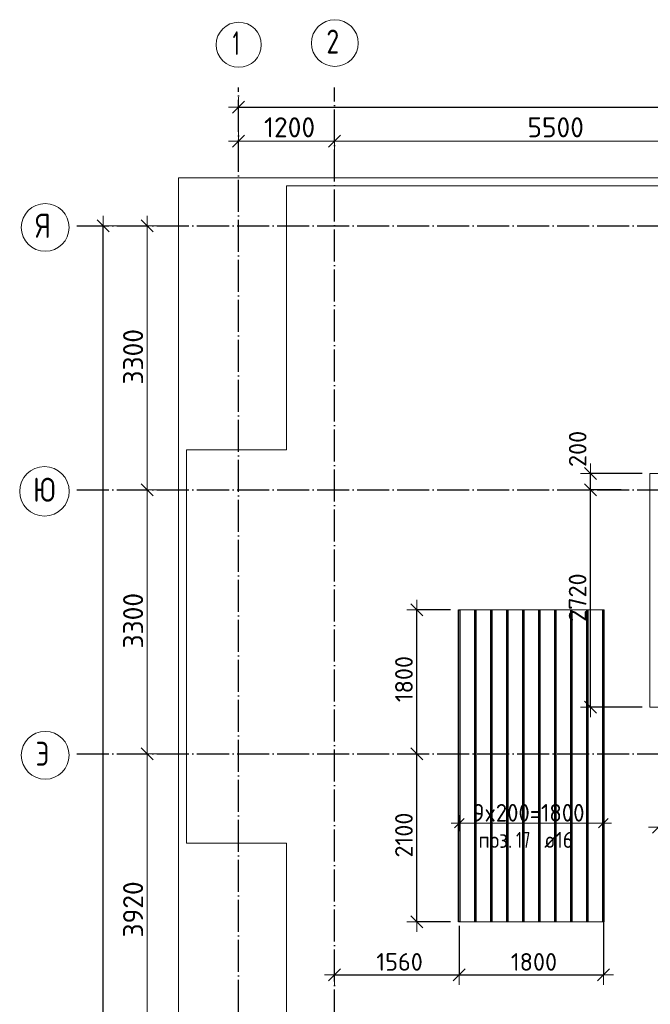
# Model space of a CAD drawing. Header units: millimetres. Extents: x -3725 to 93325, y -74170 to 82591.
# Tile 3 of 133: x 27265 to 35145, y -61953 to -49642. Entities that reach past the tile are written whole.
import ezdxf

# ---------------------------------------------------------------- set-up
doc = ezdxf.new("R2010")
doc.units = ezdxf.units.MM
doc.header["$PDMODE"] = 65
for name, pattern in [('______11', [500, 400, -50, 0, -50]), ('______3', [500, 400, -100]), ('______5', [1100, 800, -100, 100, -100])]:
    doc.linetypes.add(name, pattern=pattern)
for name, color, linetype, lineweight in [('Standard', 7, 'Continuous', 25), ('Балка_ общее', 7, '______3', 13), ('Размерная линия_ общее', 7, 'Continuous', 13), ('Фундамент (1)', 7, 'Continuous', 35)]:
    doc.layers.add(name, color=color, linetype=linetype, lineweight=lineweight)
doc.layers.add('Арм.стержн.Доп. Арм. верхн.зоны У', color=7, linetype='Continuous', lineweight=35, true_color=0x739641)
doc.layers.add('Осевая линия_ общее', color=7, linetype='______5', lineweight=13, true_color=0xa0a0a0)
doc.styles.add('ISOCPEUR', font='ISOCPEUR')
doc.dimstyles.new('DIMSTYLE_18', dxfattribs={"dimtxt": 220, "dimasz": 250, "dimexe": 0, "dimexo": 0, "dimgap": 110, "dimtad": 2, "dimdec": 0, "dimrnd": 1, "dimzin": 12, "dimdsep": 46, "dimtxsty": 'ISOCPEUR', "dimblk1": 'ALL_ML_STRICH', "dimblk2": 'ALL_ML_STRICH', "dimsah": 1, "dimcen": 0, "dimclrd": 7, "dimclre": 256, "dimclrt": 7, "dimadec": 0, "dimazin": 0, "dimtfac": 1, "dimtdec": 0, "dimtix": 1, "dimtmove": 2, "dimatfit": 3, "dimfxl": 0, "dimtzin": 0, "dimlwd": 0, "dimlwe": -3, "dimarcsym": 0})
doc.dimstyles.new('DIMSTYLE_3', dxfattribs={"dimtxt": 220, "dimasz": 250, "dimexe": 0, "dimexo": 0, "dimgap": 110, "dimtad": 2, "dimdec": 0, "dimrnd": 5, "dimzin": 12, "dimdsep": 46, "dimtxsty": 'ISOCPEUR', "dimblk1": 'ALL_ML_STRICH', "dimblk2": 'ALL_ML_STRICH', "dimsah": 1, "dimcen": 0, "dimclrd": 7, "dimclre": 256, "dimclrt": 7, "dimadec": 0, "dimazin": 0, "dimtfac": 1, "dimtdec": 0, "dimtix": 1, "dimtmove": 2, "dimatfit": 3, "dimfxl": 0, "dimtzin": 0, "dimlwd": 0, "dimlwe": -3, "dimarcsym": 0})
doc.dimstyles.new('DIMSTYLE_5', dxfattribs={"dimtxt": 220, "dimasz": 250, "dimexe": 0, "dimexo": 0, "dimgap": 110, "dimtad": 2, "dimdec": 0, "dimrnd": 5, "dimzin": 12, "dimdsep": 46, "dimtxsty": 'ISOCPEUR', "dimblk1": 'ALL_ML_STRICH', "dimblk2": 'ALL_ML_STRICH', "dimsah": 1, "dimcen": 0, "dimclrd": 7, "dimclre": 256, "dimclrt": 7, "dimadec": 0, "dimazin": 0, "dimtfac": 1, "dimtdec": 0, "dimtix": 1, "dimtmove": 2, "dimatfit": 3, "dimfxl": 0, "dimtvp": 1.2, "dimtzin": 0, "dimlwd": 0, "dimlwe": -3, "dimarcsym": 0})
doc.dimstyles.new('DIMSTYLE_7', dxfattribs={"dimtxt": 250, "dimasz": 250, "dimexe": 0, "dimexo": 0, "dimgap": 125, "dimtad": 2, "dimdec": 0, "dimrnd": 5, "dimzin": 12, "dimdsep": 46, "dimtxsty": 'ISOCPEUR', "dimblk1": 'ALL_ML_STRICH', "dimblk2": 'ALL_ML_STRICH', "dimsah": 1, "dimcen": 0, "dimclrd": 7, "dimclre": 256, "dimclrt": 7, "dimadec": 0, "dimazin": 0, "dimtfac": 1, "dimtdec": 0, "dimtix": 1, "dimtmove": 2, "dimatfit": 3, "dimfxl": 0, "dimtzin": 0, "dimlwd": 0, "dimlwe": -3, "dimarcsym": 0})

# ---------------------------------------------------------------- blocks, each defined once
blk = doc.blocks.new('ALL_ML_STRICH')
at = {"color": 0, "linetype": 'ByBlock', "lineweight": -2}
for p, q in [((0, -0.5), (0, 0.5)), ((-1, 0), (0.5, 0)), ((-0.3, -0.3), (0.3, 0.3))]:
    blk.add_line(p, q, dxfattribs=at)
blk = doc.blocks.new('*D72')
at = {"layer": 'DEFPOINTS', "color": 7, "linetype": 'Continuous', "lineweight": 13, "transparency": 33554687}
for p in [(30000, -51163), (31200, -51242), (30000, -51410)]:
    blk.add_point(p, dxfattribs=at)
at = {"layer": 'Балка_ общее', "color": 251, "linetype": 'Continuous', "lineweight": -2, "true_color": 0x656565, "transparency": 33554687}
for p, q in [((30000, -51400), (30000, -51163)), ((31200, -51232), (31200, -51163))]:
    blk.add_line(p, q, dxfattribs=at)
at = {"layer": 'Балка_ общее', "color": 7, "linetype": 'Continuous', "lineweight": -2, "transparency": 33554687}
blk.add_line((30000, -51163), (31200, -51163), dxfattribs=at)
at = {"layer": 'Балка_ общее', "color": 7, "linetype": 'Continuous', "lineweight": 13, "transparency": 33554687, "xscale": 250, "yscale": 250, "zscale": 250, "rotation": 180}
blk.add_blockref('ALL_ML_STRICH', (30000, -51163), dxfattribs=at)
at = {"layer": 'Балка_ общее', "color": 7, "linetype": 'Continuous', "lineweight": 13, "transparency": 33554687, "xscale": 250, "yscale": 250, "zscale": 250}
blk.add_blockref('ALL_ML_STRICH', (31200, -51163), dxfattribs=at)
at = {"layer": 'Балка_ общее', "color": 7, "linetype": 'Continuous', "lineweight": 13, "transparency": 33554687, "insert": (30637, -50988), "char_height": 250, "width": 1000, "attachment_point": 5, "style": 'ISOCPEUR'}
blk.add_mtext('\\A1;{1200}', dxfattribs=at)
blk = doc.blocks.new('*D73')
at = {"layer": 'DEFPOINTS', "color": 7, "linetype": 'Continuous', "lineweight": 13, "transparency": 33554687}
for p in [(31200, -51163), (36700, -51201), (31200, -51242)]:
    blk.add_point(p, dxfattribs=at)
at = {"layer": 'Балка_ общее', "color": 251, "linetype": 'Continuous', "lineweight": -2, "true_color": 0x656565, "transparency": 33554687}
for p, q in [((31200, -51232), (31200, -51163)), ((36700, -51191), (36700, -51163))]:
    blk.add_line(p, q, dxfattribs=at)
at = {"layer": 'Балка_ общее', "color": 7, "linetype": 'Continuous', "lineweight": -2, "transparency": 33554687}
blk.add_line((31200, -51163), (36700, -51163), dxfattribs=at)
at = {"layer": 'Балка_ общее', "color": 7, "linetype": 'Continuous', "lineweight": 13, "transparency": 33554687, "xscale": 250, "yscale": 250, "zscale": 250, "rotation": 180}
blk.add_blockref('ALL_ML_STRICH', (31200, -51163), dxfattribs=at)
at = {"layer": 'Балка_ общее', "color": 7, "linetype": 'Continuous', "lineweight": 13, "transparency": 33554687, "xscale": 250, "yscale": 250, "zscale": 250}
blk.add_blockref('ALL_ML_STRICH', (36700, -51163), dxfattribs=at)
at = {"layer": 'Балка_ общее', "color": 7, "linetype": 'Continuous', "lineweight": 13, "transparency": 33554687, "insert": (33962, -50988), "char_height": 250, "width": 1000, "attachment_point": 5, "style": 'ISOCPEUR'}
blk.add_mtext('\\A1;{5500}', dxfattribs=at)
blk = doc.blocks.new('*D79')
at = {"layer": 'DEFPOINTS', "color": 7, "linetype": 'Continuous', "lineweight": 13, "transparency": 33554687}
for p in [(29294, -58820), (28217, -62740), (28857, -62740)]:
    blk.add_point(p, dxfattribs=at)
at = {"layer": 'Балка_ общее', "color": 251, "linetype": 'Continuous', "lineweight": -2, "true_color": 0x656565, "transparency": 33554687}
for p, q in [((29284, -58820), (28857, -58820)), ((28857, -62740), (28857, -62740))]:
    blk.add_line(p, q, dxfattribs=at)
at = {"layer": 'Балка_ общее', "color": 7, "linetype": 'Continuous', "lineweight": -2, "transparency": 33554687}
blk.add_line((28857, -62740), (28857, -58820), dxfattribs=at)
at = {"layer": 'Балка_ общее', "color": 7, "linetype": 'Continuous', "lineweight": 13, "transparency": 33554687, "xscale": 250, "yscale": 250, "zscale": 250}
for p, rotation in [((28857, -58820), 90), ((28857, -62740), 270)]:
    blk.add_blockref('ALL_ML_STRICH', p, dxfattribs=dict(at, rotation=rotation))
at = {"layer": 'Балка_ общее', "color": 7, "linetype": 'Continuous', "lineweight": 13, "transparency": 33554687, "insert": (28682, -60767), "char_height": 250, "width": 1000, "attachment_point": 5, "rotation": 90, "style": 'ISOCPEUR'}
blk.add_mtext('\\A1;{3920}', dxfattribs=at)
blk = doc.blocks.new('*D80')
at = {"layer": 'DEFPOINTS', "color": 7, "linetype": 'Continuous', "lineweight": 13, "transparency": 33554687}
for p in [(28217, -55520), (28857, -58820), (29294, -58820)]:
    blk.add_point(p, dxfattribs=at)
at = {"layer": 'Балка_ общее', "color": 251, "linetype": 'Continuous', "lineweight": -2, "true_color": 0x656565, "transparency": 33554687}
for p, q in [((28857, -55520), (28857, -55520)), ((29284, -58820), (28857, -58820))]:
    blk.add_line(p, q, dxfattribs=at)
at = {"layer": 'Балка_ общее', "color": 7, "linetype": 'Continuous', "lineweight": -2, "transparency": 33554687}
blk.add_line((28857, -58820), (28857, -55520), dxfattribs=at)
at = {"layer": 'Балка_ общее', "color": 7, "linetype": 'Continuous', "lineweight": 13, "transparency": 33554687, "xscale": 250, "yscale": 250, "zscale": 250}
for p, rotation in [((28857, -55520), 90), ((28857, -58820), 270)]:
    blk.add_blockref('ALL_ML_STRICH', p, dxfattribs=dict(at, rotation=rotation))
at = {"layer": 'Балка_ общее', "color": 7, "linetype": 'Continuous', "lineweight": 13, "transparency": 33554687, "insert": (28682, -57157), "char_height": 250, "width": 1000, "attachment_point": 5, "rotation": 90, "style": 'ISOCPEUR'}
blk.add_mtext('\\A1;{3300}', dxfattribs=at)
blk = doc.blocks.new('*D81')
at = {"layer": 'DEFPOINTS', "color": 7, "linetype": 'Continuous', "lineweight": 13, "transparency": 33554687}
for p in [(28424, -52220), (28217, -55520), (28857, -55520)]:
    blk.add_point(p, dxfattribs=at)
at = {"layer": 'Балка_ общее', "color": 251, "linetype": 'Continuous', "lineweight": -2, "true_color": 0x656565, "transparency": 33554687}
for p, q in [((28414, -52220), (28857, -52220)), ((28857, -55520), (28857, -55520))]:
    blk.add_line(p, q, dxfattribs=at)
at = {"layer": 'Балка_ общее', "color": 7, "linetype": 'Continuous', "lineweight": -2, "transparency": 33554687}
blk.add_line((28857, -55520), (28857, -52220), dxfattribs=at)
at = {"layer": 'Балка_ общее', "color": 7, "linetype": 'Continuous', "lineweight": 13, "transparency": 33554687, "xscale": 250, "yscale": 250, "zscale": 250}
for p, rotation in [((28857, -52220), 90), ((28857, -55520), 270)]:
    blk.add_blockref('ALL_ML_STRICH', p, dxfattribs=dict(at, rotation=rotation))
at = {"layer": 'Балка_ общее', "color": 7, "linetype": 'Continuous', "lineweight": 13, "transparency": 33554687, "insert": (28682, -53857), "char_height": 250, "width": 1000, "attachment_point": 5, "rotation": 90, "style": 'ISOCPEUR'}
blk.add_mtext('\\A1;{3300}', dxfattribs=at)
blk = doc.blocks.new('*D268')
at = {"layer": 'DEFPOINTS', "color": 7, "linetype": 'Continuous', "lineweight": 13, "transparency": 33554687}
for p in [(34881, -55520), (34396, -58238), (35141, -58238)]:
    blk.add_point(p, dxfattribs=at)
at = {"layer": 'Размерная линия_ общее', "color": 253, "linetype": 'Continuous', "lineweight": -2, "true_color": 0xa0a0a0, "transparency": 33554687}
for p, q in [((34781, -55520), (34396, -55520)), ((35041, -58238), (34396, -58238))]:
    blk.add_line(p, q, dxfattribs=at)
at = {"layer": 'Размерная линия_ общее', "color": 7, "linetype": 'Continuous', "lineweight": -2, "transparency": 33554687}
blk.add_line((34396, -58238), (34396, -55520), dxfattribs=at)
at = {"layer": 'Размерная линия_ общее', "color": 7, "linetype": 'Continuous', "lineweight": 13, "transparency": 33554687, "xscale": 250, "yscale": 250, "zscale": 250}
for p, rotation in [((34396, -55520), 90), ((34396, -58238), 270)]:
    blk.add_blockref('ALL_ML_STRICH', p, dxfattribs=dict(at, rotation=rotation))
at = {"layer": 'Размерная линия_ общее', "color": 7, "linetype": 'Continuous', "lineweight": 13, "transparency": 33554687, "insert": (34236, -56868), "char_height": 220, "width": 880, "attachment_point": 5, "rotation": 90, "style": 'ISOCPEUR'}
blk.add_mtext('\\A1;{2720}', dxfattribs=at)
blk = doc.blocks.new('*D269')
at = {"layer": 'DEFPOINTS', "color": 7, "linetype": 'Continuous', "lineweight": 13, "transparency": 33554687}
for p in [(35141, -55318), (34396, -55520), (34881, -55520)]:
    blk.add_point(p, dxfattribs=at)
at = {"layer": 'Размерная линия_ общее', "color": 253, "linetype": 'Continuous', "lineweight": -2, "true_color": 0xa0a0a0, "transparency": 33554687}
for p, q in [((35041, -55318), (34396, -55318)), ((34781, -55520), (34396, -55520))]:
    blk.add_line(p, q, dxfattribs=at)
at = {"layer": 'Размерная линия_ общее', "color": 7, "linetype": 'Continuous', "lineweight": -2, "transparency": 33554687}
blk.add_line((34396, -55520), (34396, -55318), dxfattribs=at)
at = {"layer": 'Размерная линия_ общее', "color": 7, "linetype": 'Continuous', "lineweight": 13, "transparency": 33554687, "xscale": 250, "yscale": 250, "zscale": 250}
for p, rotation in [((34396, -55318), 90), ((34396, -55520), 270)]:
    blk.add_blockref('ALL_ML_STRICH', p, dxfattribs=dict(at, rotation=rotation))
at = {"layer": 'Размерная линия_ общее', "color": 7, "linetype": 'Continuous', "lineweight": 13, "transparency": 33554687, "insert": (34237, -55009), "char_height": 220, "width": 660, "attachment_point": 5, "rotation": 90, "style": 'ISOCPEUR'}
blk.add_mtext('\\A1;{200}', dxfattribs=at)
blk = doc.blocks.new('*D270')
at = {"layer": 'DEFPOINTS', "color": 7, "linetype": 'Continuous', "lineweight": 13, "transparency": 33554687}
for p in [(35249, -58194), (36249, -58194), (35249, -59740)]:
    blk.add_point(p, dxfattribs=at)
at = {"layer": 'Размерная линия_ общее', "color": 253, "linetype": 'Continuous', "lineweight": -2, "true_color": 0xa0a0a0, "transparency": 33554687}
for p, q in [((35249, -58294), (35249, -59740)), ((36249, -58294), (36249, -59740))]:
    blk.add_line(p, q, dxfattribs=at)
at = {"layer": 'Размерная линия_ общее', "color": 7, "linetype": 'Continuous', "lineweight": -2, "transparency": 33554687}
blk.add_line((35249, -59740), (36249, -59740), dxfattribs=at)
at = {"layer": 'Размерная линия_ общее', "color": 7, "linetype": 'Continuous', "lineweight": 13, "transparency": 33554687, "xscale": 250, "yscale": 250, "zscale": 250, "rotation": 180}
blk.add_blockref('ALL_ML_STRICH', (35249, -59740), dxfattribs=at)
at = {"layer": 'Размерная линия_ общее', "color": 7, "linetype": 'Continuous', "lineweight": 13, "transparency": 33554687, "xscale": 250, "yscale": 250, "zscale": 250}
blk.add_blockref('ALL_ML_STRICH', (36249, -59740), dxfattribs=at)
at = {"layer": 'Размерная линия_ общее', "color": 7, "linetype": 'Continuous', "lineweight": 13, "transparency": 33554687, "insert": (35782, -59580), "char_height": 220, "width": 880, "attachment_point": 5, "style": 'ISOCPEUR'}
blk.add_mtext('\\A1;{1000}', dxfattribs=at)
blk = doc.blocks.new('*D280')
at = {"layer": 'DEFPOINTS', "color": 7, "linetype": 'Continuous', "lineweight": 13, "transparency": 33554687}
for p in [(32275, -58820), (32226, -60921), (32748, -60921)]:
    blk.add_point(p, dxfattribs=at)
at = {"layer": 'Размерная линия_ общее', "color": 253, "linetype": 'Continuous', "lineweight": -2, "true_color": 0xa0a0a0, "transparency": 33554687}
for p, q in [((32226, -58820), (32226, -58820)), ((32648, -60921), (32226, -60921))]:
    blk.add_line(p, q, dxfattribs=at)
at = {"layer": 'Размерная линия_ общее', "color": 7, "linetype": 'Continuous', "lineweight": -2, "transparency": 33554687}
blk.add_line((32226, -60921), (32226, -58820), dxfattribs=at)
at = {"layer": 'Размерная линия_ общее', "color": 7, "linetype": 'Continuous', "lineweight": 13, "transparency": 33554687, "xscale": 250, "yscale": 250, "zscale": 250}
for p, rotation in [((32226, -58820), 90), ((32226, -60921), 270)]:
    blk.add_blockref('ALL_ML_STRICH', p, dxfattribs=dict(at, rotation=rotation))
at = {"layer": 'Размерная линия_ общее', "color": 7, "linetype": 'Continuous', "lineweight": 13, "transparency": 33554687, "insert": (32066, -59837), "char_height": 220, "width": 880, "attachment_point": 5, "rotation": 90, "style": 'ISOCPEUR'}
blk.add_mtext('\\A1;{2100}', dxfattribs=at)
blk = doc.blocks.new('*D281')
at = {"layer": 'DEFPOINTS', "color": 7, "linetype": 'Continuous', "lineweight": 13, "transparency": 33554687}
for p in [(32748, -57021), (32226, -58820), (32275, -58820)]:
    blk.add_point(p, dxfattribs=at)
at = {"layer": 'Размерная линия_ общее', "color": 253, "linetype": 'Continuous', "lineweight": -2, "true_color": 0xa0a0a0, "transparency": 33554687}
for p, q in [((32648, -57021), (32226, -57021)), ((32226, -58820), (32226, -58820))]:
    blk.add_line(p, q, dxfattribs=at)
at = {"layer": 'Размерная линия_ общее', "color": 7, "linetype": 'Continuous', "lineweight": -2, "transparency": 33554687}
blk.add_line((32226, -58820), (32226, -57021), dxfattribs=at)
at = {"layer": 'Размерная линия_ общее', "color": 7, "linetype": 'Continuous', "lineweight": 13, "transparency": 33554687, "xscale": 250, "yscale": 250, "zscale": 250}
for p, rotation in [((32226, -57021), 90), ((32226, -58820), 270)]:
    blk.add_blockref('ALL_ML_STRICH', p, dxfattribs=dict(at, rotation=rotation))
at = {"layer": 'Размерная линия_ общее', "color": 7, "linetype": 'Continuous', "lineweight": 13, "transparency": 33554687, "insert": (32066, -57887), "char_height": 220, "width": 880, "attachment_point": 5, "rotation": 90, "style": 'ISOCPEUR'}
blk.add_mtext('\\A1;{1800}', dxfattribs=at)
blk = doc.blocks.new('*D282')
at = {"layer": 'DEFPOINTS', "color": 7, "linetype": 'Continuous', "lineweight": 13, "transparency": 33554687}
for p in [(32758, -60874), (31200, -61177), (31200, -61583)]:
    blk.add_point(p, dxfattribs=at)
at = {"layer": 'Размерная линия_ общее', "color": 253, "linetype": 'Continuous', "lineweight": -2, "true_color": 0xa0a0a0, "transparency": 33554687}
for p, q in [((32758, -60974), (32758, -61583)), ((31200, -61583), (31200, -61583))]:
    blk.add_line(p, q, dxfattribs=at)
at = {"layer": 'Размерная линия_ общее', "color": 7, "linetype": 'Continuous', "lineweight": -2, "transparency": 33554687}
blk.add_line((31200, -61583), (32758, -61583), dxfattribs=at)
at = {"layer": 'Размерная линия_ общее', "color": 7, "linetype": 'Continuous', "lineweight": 13, "transparency": 33554687, "xscale": 250, "yscale": 250, "zscale": 250, "rotation": 180}
blk.add_blockref('ALL_ML_STRICH', (31200, -61583), dxfattribs=at)
at = {"layer": 'Размерная линия_ общее', "color": 7, "linetype": 'Continuous', "lineweight": 13, "transparency": 33554687, "xscale": 250, "yscale": 250, "zscale": 250}
blk.add_blockref('ALL_ML_STRICH', (32758, -61583), dxfattribs=at)
at = {"layer": 'Размерная линия_ общее', "color": 7, "linetype": 'Continuous', "lineweight": 13, "transparency": 33554687, "insert": (32012, -61423), "char_height": 220, "width": 880, "attachment_point": 5, "style": 'ISOCPEUR'}
blk.add_mtext('\\A1;{1560}', dxfattribs=at)
blk = doc.blocks.new('*D283')
at = {"layer": 'DEFPOINTS', "color": 7, "linetype": 'Continuous', "lineweight": 13, "transparency": 33554687}
for p in [(34558, -60813), (32758, -60874), (32758, -61583)]:
    blk.add_point(p, dxfattribs=at)
at = {"layer": 'Размерная линия_ общее', "color": 253, "linetype": 'Continuous', "lineweight": -2, "true_color": 0xa0a0a0, "transparency": 33554687}
for p, q in [((34558, -60913), (34558, -61583)), ((32758, -60974), (32758, -61583))]:
    blk.add_line(p, q, dxfattribs=at)
at = {"layer": 'Размерная линия_ общее', "color": 7, "linetype": 'Continuous', "lineweight": -2, "transparency": 33554687}
blk.add_line((32758, -61583), (34558, -61583), dxfattribs=at)
at = {"layer": 'Размерная линия_ общее', "color": 7, "linetype": 'Continuous', "lineweight": 13, "transparency": 33554687, "xscale": 250, "yscale": 250, "zscale": 250, "rotation": 180}
blk.add_blockref('ALL_ML_STRICH', (32758, -61583), dxfattribs=at)
at = {"layer": 'Размерная линия_ общее', "color": 7, "linetype": 'Continuous', "lineweight": 13, "transparency": 33554687, "xscale": 250, "yscale": 250, "zscale": 250}
blk.add_blockref('ALL_ML_STRICH', (34558, -61583), dxfattribs=at)
at = {"layer": 'Размерная линия_ общее', "color": 7, "linetype": 'Continuous', "lineweight": 13, "transparency": 33554687, "insert": (33691, -61423), "char_height": 220, "width": 880, "attachment_point": 5, "style": 'ISOCPEUR'}
blk.add_mtext('\\A1;{1800}', dxfattribs=at)
blk = doc.blocks.new('*D540')
at = {"layer": 'DEFPOINTS', "color": 7, "linetype": 'Continuous', "lineweight": 13, "transparency": 33554687}
for p in [(30000, -50622), (43900, -50631), (30000, -50737)]:
    blk.add_point(p, dxfattribs=at)
at = {"layer": 'Размерная линия_ общее', "color": 253, "linetype": 'Continuous', "lineweight": -2, "true_color": 0xa0a0a0, "transparency": 33554687}
for p, q in [((30000, -50737), (30000, -50737)), ((43900, -50737), (43900, -50737))]:
    blk.add_line(p, q, dxfattribs=at)
at = {"layer": 'Размерная линия_ общее', "color": 7, "linetype": 'Continuous', "lineweight": -2, "transparency": 33554687}
blk.add_line((30000, -50737), (43900, -50737), dxfattribs=at)
at = {"layer": 'Размерная линия_ общее', "color": 7, "linetype": 'Continuous', "lineweight": 13, "transparency": 33554687, "xscale": 250, "yscale": 250, "zscale": 250, "rotation": 180}
blk.add_blockref('ALL_ML_STRICH', (30000, -50737), dxfattribs=at)
at = {"layer": 'Размерная линия_ общее', "color": 7, "linetype": 'Continuous', "lineweight": 13, "transparency": 33554687, "xscale": 250, "yscale": 250, "zscale": 250}
blk.add_blockref('ALL_ML_STRICH', (43900, -50737), dxfattribs=at)
at = {"layer": 'Размерная линия_ общее', "color": 7, "linetype": 'Continuous', "lineweight": 13, "transparency": 33554687, "insert": (36983, -50577), "char_height": 220, "width": 1100, "attachment_point": 5, "style": 'ISOCPEUR'}
blk.add_mtext('\\A1;{13900}', dxfattribs=at)
blk = doc.blocks.new('*D541')
at = {"layer": 'DEFPOINTS', "color": 7, "linetype": 'Continuous', "lineweight": 13, "transparency": 33554687}
for p in [(28160, -52220), (27980, -73260), (28306, -73260)]:
    blk.add_point(p, dxfattribs=at)
at = {"layer": 'Размерная линия_ общее', "color": 253, "linetype": 'Continuous', "lineweight": -2, "true_color": 0xa0a0a0, "transparency": 33554687}
for p, q in [((28060, -52220), (28306, -52220)), ((28306, -73260), (28306, -73260))]:
    blk.add_line(p, q, dxfattribs=at)
at = {"layer": 'Размерная линия_ общее', "color": 7, "linetype": 'Continuous', "lineweight": -2, "transparency": 33554687}
blk.add_line((28306, -73260), (28306, -52220), dxfattribs=at)
at = {"layer": 'Размерная линия_ общее', "color": 7, "linetype": 'Continuous', "lineweight": 13, "transparency": 33554687, "xscale": 250, "yscale": 250, "zscale": 250}
for p, rotation in [((28306, -52220), 90), ((28306, -73260), 270)]:
    blk.add_blockref('ALL_ML_STRICH', p, dxfattribs=dict(at, rotation=rotation))
at = {"layer": 'Размерная линия_ общее', "color": 7, "linetype": 'Continuous', "lineweight": 13, "transparency": 33554687, "insert": (28146, -62718), "char_height": 220, "width": 1100, "attachment_point": 5, "rotation": 90, "style": 'ISOCPEUR'}
blk.add_mtext('\\A1;{21040}', dxfattribs=at)
blk = doc.blocks.new('СЛОЖНЫЙ_ОБЪЕКТ_4')
at = {"layer": 'Осевая линия_ общее', "color": 253, "linetype": '______11', "lineweight": -3, "true_color": 0xa0a0a0, "transparency": 33554687}
for p, q in [((30000, -74050), (30000, -50490)), ((31200, -74170), (31200, -50490)), ((27980, -52220), (44900, -52220)), ((27980, -55520), (44900, -55520)), ((27980, -58820), (46830, -58820))]:
    blk.add_line(p, q, dxfattribs=at)
at = {"layer": 'Осевая линия_ общее', "color": 7, "linetype": 'Continuous', "lineweight": 13, "transparency": 33554687}
for centre, radius in [((30001.9, -49955.7), 281.9), ((31202.4, -49934.7), 292.4), ((27583.8, -52239.5), 298.8), ((27574.5, -55539.5), 309.5), ((27583.8, -58839.5), 298.8)]:
    blk.add_circle(centre, radius, dxfattribs=at)
at = {"layer": 'Осевая линия_ общее', "color": 7, "linetype": 'Continuous', "lineweight": 13, "transparency": 33554687, "char_height": 300, "attachment_point": 7, "style": 'ISOCPEUR'}
for s, insert, width in [('\\W0.56;1', (29926.9, -50086.2), 233.333), ('\\W0.78;2', (31097.4, -50065.2), 326.407), ('\\W0.80;Я', (27463.8, -52370), 359.833), ('\\W0.83;Ю', (27432, -55670), 408.873), ('\\W0.80;Э', (27463.8, -58970), 359.833)]:
    blk.add_mtext(s, dxfattribs=dict(at, insert=insert, width=width))
at = {"layer": 'Балка_ общее', "color": 7, "linetype": 'Continuous', "lineweight": 13, "transparency": 33554687}
for base, p1, p2, picture, middle in [((31200, -51162.7), (30000, -51400), (31200, -51232.2), '*D72', (30637.5, -50987.7)), ((36700, -51162.7), (31200, -51232.2), (36700, -51190.6), '*D73', (33962.5, -50987.7))]:
    dim = blk.add_linear_dim(base=base, p1=p1, p2=p2, dimstyle='DIMSTYLE_7', override={"dimpost": '<>', "dimclrd": 7, "dimclre": 251, "dimclrt": 7, "dimlwd": 0, "dimlwe": 65533}, dxfattribs=at)
    dim.commit()
    dim.dimension.update_dxf_attribs({"geometry": picture, "text_midpoint": middle, "dimtype": 160})
for base, p1, p2, picture, middle in [((28856.9, -52220), (28856.9, -55520), (28413.8, -52220), '*D81', (28681.9, -53857.5)), ((28856.9, -55520), (29283.5, -58820), (28856.9, -55520), '*D80', (28681.9, -57157.5)), ((28856.9, -58820), (28856.9, -62740), (29283.5, -58820), '*D79', (28681.9, -60767.5))]:
    dim = blk.add_linear_dim(base=base, p1=p1, p2=p2, angle=90, dimstyle='DIMSTYLE_7', override={"dimpost": '<>', "dimclrd": 7, "dimclre": 251, "dimclrt": 7, "dimlwd": 0, "dimlwe": 65533}, dxfattribs=at)
    dim.commit()
    dim.dimension.update_dxf_attribs({"geometry": picture, "text_midpoint": middle, "dimtype": 160})

msp = doc.modelspace()

# ---------------------------------------------------------------- linework, layer by layer
at = {"layer": 'Standard', "color": 7, "linetype": 'Continuous', "lineweight": 18, "transparency": 33554687}
msp.add_lwpolyline([(29250, -73460), (46440, -73460), (46440, -51620), (29250, -51620), (29250, -73460)], dxfattribs=at)
at = {"layer": 'Арм.стержн.Доп. Арм. верхн.зоны У', "color": 7, "linetype": 'Continuous', "lineweight": 13, "transparency": 33554687}
for p, q in [((32758.1, -59688.8), (32658.1, -59688.8)), ((34558.1, -59688.8), (34658.1, -59688.8))]:
    msp.add_line(p, q, dxfattribs=at)
at = {"layer": 'Арм.стержн.Доп. Арм. верхн.зоны У', "color": 7, "linetype": 'Continuous', "lineweight": 25, "transparency": 33554687}
for p, q in [((32698.1, -59748.8), (32818.1, -59628.8)), ((34498.1, -59748.8), (34618.1, -59628.8))]:
    msp.add_line(p, q, dxfattribs=at)
at = {"layer": 'Арм.стержн.Доп. Арм. верхн.зоны У', "color": 253, "linetype": 'Continuous', "lineweight": -3, "true_color": 0xa0a0a0, "transparency": 33554687}
for p, q in [((32758.1, -59688.8), (32758.1, -59588.8)), ((32758.1, -59688.8), (32758.1, -59788.8)), ((34558.1, -59688.8), (34558.1, -59588.8)), ((34558.1, -59688.8), (34558.1, -59788.8))]:
    msp.add_line(p, q, dxfattribs=at)
at = {"layer": 'Арм.стержн.Доп. Арм. верхн.зоны У', "color": 52, "linetype": 'Continuous', "lineweight": 13, "transparency": 33554687}
for points in [[(36356.6, -58238.4), (36356.6, -55318.4), (35140.6, -55318.4), (35140.6, -58238.4), (36356.6, -58238.4)], [(34568.1, -60920.7), (34568.1, -57020.7), (32748.1, -57020.7), (32748.1, -60920.7), (34568.1, -60920.7)]]:
    msp.add_lwpolyline(points, dxfattribs=at)
at = {"layer": 'Арм.стержн.Доп. Арм. верхн.зоны У', "color": 41, "linetype": 'Continuous', "lineweight": 25, "transparency": 33554687}
for points in [[(32750.1, -60920.7), (32750.1, -57020.7), (32766.1, -57020.7), (32766.1, -60920.7), (32750.1, -60920.7)], [(32950.1, -60920.7), (32950.1, -57020.7), (32966.1, -57020.7), (32966.1, -60920.7), (32950.1, -60920.7)], [(33150.1, -60920.7), (33150.1, -57020.7), (33166.1, -57020.7), (33166.1, -60920.7), (33150.1, -60920.7)], [(33350.1, -60920.7), (33350.1, -57020.7), (33366.1, -57020.7), (33366.1, -60920.7), (33350.1, -60920.7)], [(33550.1, -60920.7), (33550.1, -57020.7), (33566.1, -57020.7), (33566.1, -60920.7), (33550.1, -60920.7)], [(33750.1, -60920.7), (33750.1, -57020.7), (33766.1, -57020.7), (33766.1, -60920.7), (33750.1, -60920.7)], [(33950.1, -60920.7), (33950.1, -57020.7), (33966.1, -57020.7), (33966.1, -60920.7), (33950.1, -60920.7)], [(34150.1, -60920.7), (34150.1, -57020.7), (34166.1, -57020.7), (34166.1, -60920.7), (34150.1, -60920.7)], [(34350.1, -60920.7), (34350.1, -57020.7), (34366.1, -57020.7), (34366.1, -60920.7), (34350.1, -60920.7)], [(34550.1, -60920.7), (34550.1, -57020.7), (34566.1, -57020.7), (34566.1, -60920.7), (34550.1, -60920.7)]]:
    msp.add_lwpolyline(points, dxfattribs=at)
at = {"layer": 'Арм.стержн.Доп. Арм. верхн.зоны У', "color": 7, "linetype": 'Continuous', "lineweight": 13, "transparency": 33554687}
msp.add_lwpolyline([(32758.1, -59688.8), (32802.1, -59688.8), (32802.1, -59688.8), (34558.1, -59688.8)], dxfattribs=at)
at = {"layer": 'Фундамент (1)', "color": 7, "lineweight": 18, "transparency": 33554687}
for p, q in [((30600, -55020), (30600, -51720)), ((30600, -51720), (44500, -51720)), ((29350, -59940), (29350, -55020)), ((29350, -55020), (30600, -55020)), ((30600, -59940), (29350, -59940)), ((30600, -65540), (30600, -59940))]:
    msp.add_line(p, q, dxfattribs=at)
at = {"layer": 'Фундамент (1)', "color": 7, "linetype": 'Continuous', "lineweight": 18, "transparency": 33554687}
for p, q in [((30600, -55020), (30600, -51720)), ((30600, -51720), (44500, -51720)), ((29350, -59940), (29350, -55020)), ((29350, -55020), (30600, -55020)), ((30600, -59940), (29350, -59940)), ((30600, -65540), (30600, -59940))]:
    msp.add_line(p, q, dxfattribs=at)

# ---------------------------------------------------------------- block references
at = {"layer": 'Балка_ общее', "color": 7, "linetype": 'Continuous', "lineweight": 13, "transparency": 33554687}
msp.add_blockref('СЛОЖНЫЙ_ОБЪЕКТ_4', (0, 0), dxfattribs=at)

# ---------------------------------------------------------------- texts
at = {"layer": 'Арм.стержн.Доп. Арм. верхн.зоны У', "color": 7, "linetype": 'Continuous', "lineweight": 13, "transparency": 33554687, "insert": (32921.1, -59668.8), "char_height": 220, "width": 1598.71, "attachment_point": 7, "style": 'ISOCPEUR'}
msp.add_mtext('\\W0.94;9x200=1800', dxfattribs=at)
at = {"layer": 'Арм.стержн.Доп. Арм. верхн.зоны У', "color": 7, "linetype": 'Continuous', "lineweight": 25, "transparency": 33554687, "char_height": 200, "attachment_point": 7, "style": 'ISOCPEUR'}
for s, insert, width in [('\\W0.75;17', (33466.6, -59997.7), 314.854), ('\\W0.89; ø16 ', (33706.6, -59997.7), 749.105), ('\\W0.92;поз.', (32996.6, -59997.7), 561.646)]:
    msp.add_mtext(s, dxfattribs=dict(at, insert=insert, width=width))

# ---------------------------------------------------------------- dimensions: what is measured, and where the dimension line sits
at = {"layer": 'Размерная линия_ общее', "color": 7, "linetype": 'Continuous', "lineweight": 13, "transparency": 33554687}
for base, p1, p2, dimstyle, picture, middle in [((43900, -50736.8), (30000, -50736.8), (43900, -50736.8), 'DIMSTYLE_18', '*D540', (36983, -50576.8)), ((36248.6, -59740.4), (35248.6, -58293.7), (36248.6, -58293.7), 'DIMSTYLE_3', '*D270', (35781.6, -59580.4)), ((34558.1, -61582.8), (32758.1, -60973.5), (34558.1, -60913.4), 'DIMSTYLE_3', '*D283', (33691.1, -61422.8)), ((32758.1, -61582.8), (31200, -61582.8), (32758.1, -60973.5), 'DIMSTYLE_3', '*D282', (32012.1, -61422.8))]:
    dim = msp.add_linear_dim(base=base, p1=p1, p2=p2, dimstyle=dimstyle, override={"dimpost": '<>', "dimclrd": 7, "dimclre": 253, "dimclrt": 7, "dimlwd": 0, "dimlwe": 65533}, dxfattribs=at)
    dim.commit()
    dim.dimension.update_dxf_attribs({"geometry": picture, "text_midpoint": middle, "dimtype": 160})
for base, p1, p2, dimstyle, picture, middle in [((28306.4, -52220), (28306.4, -73260), (28059.8, -52220), 'DIMSTYLE_18', '*D541', (28146.4, -62718)), ((34396.5, -55318.4), (34781.1, -55520), (35040.6, -55318.4), 'DIMSTYLE_5', '*D269', (34237.2, -55008.6)), ((34396.5, -55520), (35040.6, -58238.4), (34781.1, -55520), 'DIMSTYLE_3', '*D268', (34236.5, -56868.2)), ((32225.5, -57020.7), (32225.5, -58820), (32648.1, -57020.7), 'DIMSTYLE_3', '*D281', (32065.5, -57887.3)), ((32225.5, -58820), (32648.1, -60920.7), (32225.5, -58820), 'DIMSTYLE_3', '*D280', (32065.5, -59837.3))]:
    dim = msp.add_linear_dim(base=base, p1=p1, p2=p2, angle=90, dimstyle=dimstyle, override={"dimpost": '<>', "dimclrd": 7, "dimclre": 253, "dimclrt": 7, "dimlwd": 0, "dimlwe": 65533}, dxfattribs=at)
    dim.commit()
    dim.dimension.update_dxf_attribs({"geometry": picture, "text_midpoint": middle, "dimtype": 160})

doc.saveas('drawing.dxf')
